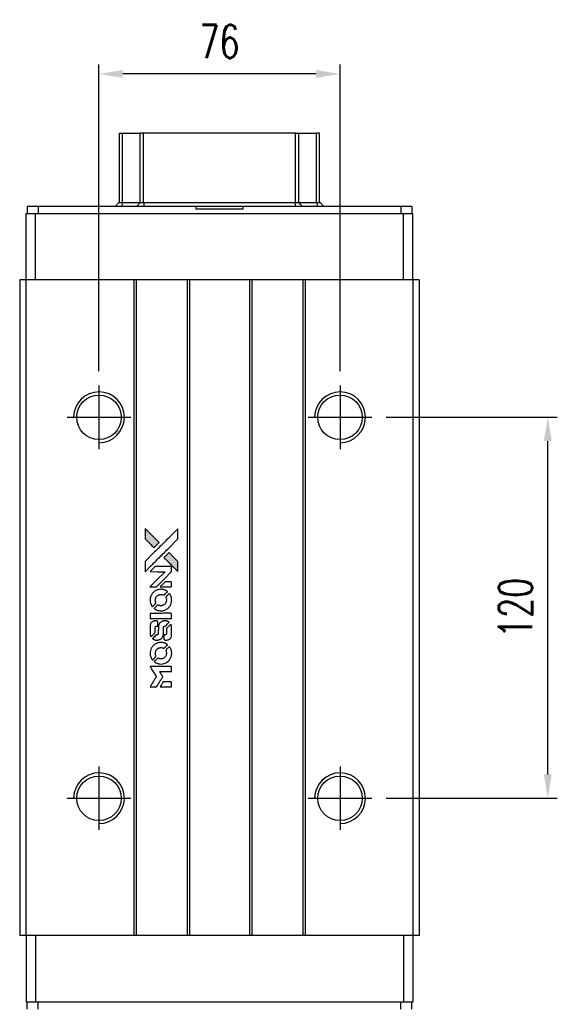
# Model space of a CAD drawing. Header units: millimetres. Extents: x 318 to 1633, y 215 to 984.
# Tile 2 of 3: x 895 to 1065, y 674 to 984. Entities that reach past the tile are written whole.
import ezdxf

# ---------------------------------------------------------------- set-up
doc = ezdxf.new("R2010")
doc.units = ezdxf.units.MM
doc.layers.get('0').update_dxf_attribs({"linetype": 'CONTINUOUS'})
doc.layers.get('DEFPOINTS').update_dxf_attribs({"linetype": 'CONTINUOUS'})
doc.layers.add('DIM', color=4, linetype='CONTINUOUS')
doc.styles.add('DIM-7', font='SIMPLEX.shx', dxfattribs={"width": 0.7, "bigfont": 'chineset.shx'})
doc.dimstyles.new('CNS', dxfattribs={"dimtxt": 3.5, "dimasz": 2.5, "dimexe": 1, "dimexo": 1.5, "dimgap": 0.09, "dimtad": 0, "dimdsep": 46, "dimtxsty": 'DIM-7', "dimcen": 0.09, "dimclrd": 1, "dimclre": 1, "dimclrt": 4, "dimadec": 0, "dimazin": 0, "dimtfac": 1, "dimtix": 1, "dimtmove": 2, "dimatfit": 3, "dimfxl": 1, "dimtvp": 0.971429, "dimtolj": 1, "dimarcsym": 0})

# ---------------------------------------------------------------- blocks, each defined once
blk = doc.blocks.new('A$Cc9bbf6f4')
at = {"linetype": 'Continuous'}
h = blk.add_hatch(color=256, dxfattribs=at)
h.dxf.hatch_style = 1
h.paths.add_polyline_path([(0, 49.82), (0, 48.21), (0, 46.6), (1.4, 45.21, 0.000288), (1.93, 44.68, 0.000479), (2.39, 44.23, 0.000013), (2.8, 43.83, 0.197177), (2.8, 43.82, 0.197497), (2.81, 43.83, 0.00004), (3.04, 44.06, 0.000834), (3.3, 44.32, 0.000506), (3.61, 44.62), (4.41, 45.42), (2.2, 47.62)])
h.paths.add_polyline_path([(7.54, 42.28), (6.74, 41.48, 0.000476), (6.43, 41.17, 0.000789), (6.17, 40.91, 0.000035), (5.94, 40.68, 0.19758), (5.94, 40.67, 0.198396), (5.94, 40.67, 0.000019), (6.26, 40.35, 0.000582), (6.61, 40, 0.000351), (7.03, 39.58, 0.000108), (8.8, 37.82, 0.000692), (9.69, 36.93, 0.000077), (10.31, 36.31, 0.197527), (10.34, 36.3, 0.410181), (10.35, 36.31, 0.000493), (10.35, 36.64, 0.002424), (10.35, 37.1, 0.000529), (10.36, 37.88), (10.36, 39.46), (8.95, 40.87)])
for points in [[(1.4, 45.21, 0.000288), (1.93, 44.68, 0.000479), (2.39, 44.23, 0.000013), (2.8, 43.83, 0.197177), (2.8, 43.82, 0.197497), (2.81, 43.83, 0.00004), (3.04, 44.06, 0.000836), (3.3, 44.32, 0.000505), (3.61, 44.62), (4.41, 45.42), (2.2, 47.62), (0, 49.82), (0, 48.21), (0, 46.6)], [(1.94, 38.2, -0.000056), (2.9, 39.16, -0.000021), (4.26, 40.51, -0.000021), (5.73, 41.98, -0.000025), (7.11, 43.36), (10.36, 46.6), (10.35, 48.2), (10.35, 49.8), (8.17, 47.64, 0.000274), (7.13, 46.6, 0.000123), (5.76, 45.23, 0.000121), (4.31, 43.79, 0.000165), (3, 42.48), (0, 39.49), (0, 37.88), (0, 36.26)], [(7.03, 39.58, 0.000108), (8.8, 37.82, 0.000692), (9.69, 36.93, 0.000077), (10.31, 36.31, 0.197527), (10.34, 36.3, 0.410182), (10.35, 36.31, 0.000493), (10.35, 36.64, 0.002424), (10.35, 37.1, 0.000529), (10.36, 37.88), (10.36, 39.46), (8.95, 40.87), (7.54, 42.28), (6.74, 41.48, 0.000476), (6.43, 41.17, 0.000789), (6.17, 40.91, 0.000035), (5.94, 40.68, 0.19758), (5.94, 40.67, 0.198396), (5.94, 40.67, 0.000019), (6.26, 40.35, 0.000582), (6.61, 40, 0.000351)], [(2.56, 31.51), (3.6, 31.51), (5.98, 33.89), (8.36, 36.28), (8.36, 36.95, 0.0008), (8.35, 37.37, 0.010795), (8.35, 37.53, 0.030495), (8.34, 37.62, 0.080372), (8.32, 37.67, 0.03816), (8.28, 37.73, 0.041799), (8.24, 37.78, 0.042486), (8.19, 37.82, 0.042078), (8.13, 37.85, 0.099276), (8.05, 37.87, 0.003302), (7.72, 37.87, 0.002586), (7.14, 37.88, 0.000204), (5.6, 37.87), (3.13, 37.87), (2.34, 37.07), (1.54, 36.28), (3.92, 36.27), (6.29, 36.26), (3.94, 33.93, 0.000253), (3.04, 33.03, 0.000412), (2.28, 32.27, 0.000041), (1.59, 31.58, 0.041338), (1.57, 31.55), (1.53, 31.51)], [(6.56, 31.51), (8.36, 31.51), (8.36, 32.18), (8.35, 32.85), (8.3, 32.92, 0.03146), (8.28, 32.96, 0.026444), (8.25, 32.99, 0.026444), (8.21, 33.02, 0.031457), (8.18, 33.05), (8.1, 33.1), (7.21, 33.1), (6.32, 33.11), (5.54, 32.32, 0.000745), (5.25, 32.02, 0.001228), (5, 31.76, 0.000087), (4.77, 31.53, 0.195134), (4.77, 31.52, 0.412117), (4.77, 31.51, 0.000048), (5.29, 31.51, 0.00109), (5.87, 31.51, 0.000653)], [(1.59, 26.95, 0.023681), (1.63, 26.67, 0.022402), (1.7, 26.38, 0.021929), (1.8, 26.1, 0.020503), (1.92, 25.83, 0.013745), (2, 25.67, 0.009767), (2.1, 25.5, 0.009658), (2.2, 25.34, 0.027804), (2.28, 25.24), (2.31, 25.2), (2.81, 25.7, 0.002053), (3.05, 25.94, 0.006738), (3.21, 26.1, 0.007826), (3.31, 26.21, 0.063909), (3.35, 26.27, 0.061532), (3.38, 26.36, 0.068674), (3.39, 26.45, 0.052072), (3.37, 26.56, 0.019648), (3.33, 26.71, -0.018366), (3.27, 26.89, -0.0288), (3.24, 27.05, -0.029061), (3.22, 27.21, -0.019155), (3.22, 27.39, -0.053809), (3.28, 27.79, -0.058833), (3.42, 28.15, -0.058566), (3.64, 28.48, -0.052525), (3.94, 28.75, -0.044733), (4.2, 28.91, -0.040573), (4.48, 29.02, -0.041123), (4.78, 29.09, -0.04951), (5.07, 29.09, -0.017369), (5.2, 29.08, -0.024255), (5.32, 29.06, -0.023787), (5.44, 29.03, -0.015798), (5.57, 28.98, 0.010631), (5.65, 28.94, 0.033653), (5.71, 28.93, 0.037806), (5.76, 28.92, 0.016307), (5.84, 28.92, 0.068179), (5.98, 28.94, 0.095747), (6.09, 29, 0.033418), (6.25, 29.13, 0.002133), (6.67, 29.56, 0.001452), (6.91, 29.81, 0.012393), (7.01, 29.92, 0.020479), (7.06, 29.99, 0.344362), (7.06, 30.01, 0.074287), (7, 30.07, 0.005454), (6.82, 30.18, 0.008391), (6.63, 30.3, 0.017097), (6.47, 30.38, 0.027375), (6.15, 30.52, 0.02835), (5.82, 30.62, 0.027723), (5.47, 30.68, 0.023913), (5.1, 30.71, 0.027047), (4.66, 30.7, 0.031685), (4.24, 30.64, 0.032425), (3.84, 30.53, 0.031013), (3.46, 30.37, 0.037914), (3, 30.1, 0.040153), (2.6, 29.76, 0.039834), (2.25, 29.37, 0.036173), (1.96, 28.91, 0.040752), (1.76, 28.46, 0.035885), (1.63, 27.97, 0.035491), (1.57, 27.45, 0.037615)], [(2.97, 24.57, 0.018008), (3.12, 24.47, 0.009842), (3.3, 24.36, 0.009807), (3.5, 24.26, 0.015716), (3.67, 24.18, 0.048467), (4.27, 23.99, 0.045841), (4.92, 23.92, 0.046006), (5.56, 23.96, 0.049638), (6.17, 24.12, 0.064819), (6.96, 24.54, 0.06695), (7.61, 25.15, 0.066691), (8.08, 25.9, 0.063505), (8.34, 26.77, 0.03135), (8.36, 26.99, 0.010439), (8.37, 27.31, 0.010391), (8.36, 27.64, 0.032408), (8.34, 27.86, 0.015696), (8.29, 28.11, 0.018095), (8.22, 28.35, 0.018551), (8.14, 28.58, 0.018352), (8.04, 28.81, 0.015568), (7.96, 28.96, 0.009832), (7.86, 29.12, 0.009795), (7.76, 29.28, 0.023727), (7.68, 29.39), (7.64, 29.43), (7.15, 28.95, 0.001528), (6.87, 28.67, 0.010022), (6.73, 28.53, 0.019586), (6.65, 28.44, 0.061865), (6.61, 28.37, 0.055054), (6.58, 28.26, 0.061607), (6.57, 28.16, 0.048725), (6.59, 28.03, 0.020221), (6.63, 27.87, -0.017722), (6.68, 27.7, -0.02685), (6.71, 27.55, -0.02759), (6.73, 27.39, -0.020233), (6.73, 27.22, -0.04793), (6.68, 26.89, -0.048386), (6.57, 26.58, -0.047866), (6.4, 26.3, -0.044964), (6.18, 26.04, -0.04333), (5.91, 25.83, -0.050921), (5.63, 25.67, -0.051473), (5.32, 25.58, -0.0459), (4.99, 25.55, -0.019014), (4.83, 25.56, -0.024114), (4.68, 25.58, -0.025081), (4.54, 25.61, -0.023892), (4.4, 25.66, 0.008624), (4.29, 25.7, 0.026486), (4.22, 25.72, 0.035074), (4.15, 25.73, 0.02756), (4.08, 25.73, 0.087163), (3.97, 25.71, 0.073291), (3.86, 25.65, 0.028074), (3.71, 25.51, 0.002594), (3.35, 25.16), (2.85, 24.66)], [(4.96, 21.54), (8.35, 21.54), (8.35, 22.21), (8.35, 22.87), (8.31, 22.95, 0.071429), (8.27, 23.02, 0.054799), (8.2, 23.07, 0.053585), (8.12, 23.11, 0.060698), (8.03, 23.14, 0.033975), (7.89, 23.15), (6.17, 23.15, 0.000726), (4.48, 23.14, 0.001084), (3.01, 23.14), (1.57, 23.13), (1.57, 22.33), (1.57, 21.53)], [(1.58, 16.57, 0.018538), (1.59, 16.47, 0.010695), (1.62, 16.34, 0.01068), (1.64, 16.22, 0.017678), (1.67, 16.12, 0.013849), (1.72, 16.01, 0.011814), (1.77, 15.89, 0.004513), (1.82, 15.78, 0.290035), (1.83, 15.77, 0.196418), (1.84, 15.77, 0.000124), (2.04, 15.97, 0.001477), (2.26, 16.19, 0.000898), (2.52, 16.45), (3.2, 17.12), (3.2, 17.97, -0.001471), (3.21, 18.61, -0.028714), (3.22, 18.81, -0.097073), (3.26, 18.92, -0.084199), (3.33, 19.01, -0.042698), (3.4, 19.06, -0.053912), (3.46, 19.09, -0.051004), (3.53, 19.1, -0.032967), (3.61, 19.11, 0.00807), (3.66, 19.11, 0.003023), (3.72, 19.11, 0.002994), (3.78, 19.12, 0.003629), (3.85, 19.12), (3.99, 19.13), (3.99, 19.78, 0.001618), (3.99, 20.09, 0.005206), (3.99, 20.29, 0.00535), (3.98, 20.44, 0.060675), (3.97, 20.49, 0.048484), (3.96, 20.52, 0.02389), (3.94, 20.56, 0.022812), (3.91, 20.6, 0.02462), (3.88, 20.63, 0.061781), (3.8, 20.7, 0.080179), (3.71, 20.73, 0.048561), (3.58, 20.75, 0.010021), (3.36, 20.76, 0.016602), (3.06, 20.75, 0.031409), (2.81, 20.71, 0.036474), (2.6, 20.66, 0.03439), (2.4, 20.57, 0.065928), (2.08, 20.35, 0.069066), (1.83, 20.05, 0.065697), (1.67, 19.68, 0.051559), (1.59, 19.26, 0.020904), (1.57, 19.03, 0.000451), (1.57, 17.91, 0.000419), (1.57, 16.78, 0.022759)], [(2.46, 15.08, 0.023289), (2.62, 14.98, 0.026845), (2.78, 14.9, 0.026047), (2.96, 14.83, 0.019751), (3.16, 14.77, 0.013249), (3.27, 14.75, 0.025169), (3.36, 14.74, 0.016532), (3.48, 14.73, 0.002937), (3.69, 14.73, 0.003317), (3.88, 14.73, 0.011808), (4, 14.74, 0.01777), (4.1, 14.75, 0.021476), (4.18, 14.76, 0.04325), (4.54, 14.87, 0.045753), (4.87, 15.05, 0.04649), (5.16, 15.27, 0.047672), (5.39, 15.54, 0.025315), (5.47, 15.66, 0.015208), (5.55, 15.81, 0.01512), (5.62, 15.96, 0.022488), (5.67, 16.1, 0.027857), (5.72, 16.31, 0.034138), (5.75, 16.52, 0.014286), (5.76, 16.83, 0.00124), (5.76, 17.62, -0.00103), (5.77, 18.11, -0.002552), (5.77, 18.47, -0.001594), (5.77, 18.74, -0.047676), (5.78, 18.81, -0.085307), (5.83, 18.93, -0.097789), (5.91, 19.02, -0.085947), (6.03, 19.07, -0.051339), (6.19, 19.1, 0.014634), (6.24, 19.11, 0.015028), (6.29, 19.12, 0.014927), (6.34, 19.13, 0.059415), (6.37, 19.14, 0.070595), (6.42, 19.18, 0.00028), (6.99, 19.74, 0.000111), (7.57, 20.32, 0.200239), (7.58, 20.35, 0.268906), (7.58, 20.36, 0.001866), (7.44, 20.44, 0.007532), (7.3, 20.51, 0.017818), (7.2, 20.56, 0.013256), (7.08, 20.61, 0.011636), (6.96, 20.65, 0.011528), (6.84, 20.69, 0.012303), (6.71, 20.72, 0.0423), (6.52, 20.74, 0.013657), (6.23, 20.75, 0.013857), (5.94, 20.74, 0.037428), (5.74, 20.71, 0.014927), (5.6, 20.68, 0.0122), (5.46, 20.63, 0.012518), (5.32, 20.59, 0.023062), (5.22, 20.54, 0.065961), (4.84, 20.28, 0.06055), (4.52, 19.92, 0.059676), (4.3, 19.5, 0.060497), (4.18, 19.03, 0.025683), (4.17, 18.93, 0.001528), (4.17, 18.63, 0.002124), (4.17, 18.25, 0.001173), (4.16, 17.78, -0.000809), (4.16, 16.97, -0.017164), (4.15, 16.73, -0.063931), (4.13, 16.6, -0.108429), (4.07, 16.51, -0.052941), (4.01, 16.46, -0.063675), (3.94, 16.42, -0.050562), (3.86, 16.4, -0.020337), (3.74, 16.39, 0.009897), (3.66, 16.38, 0.016482), (3.6, 16.37, 0.019019), (3.55, 16.36, 0.06043), (3.52, 16.35, 0.076267), (3.45, 16.3, 0.00054), (2.92, 15.77, 0.000307), (2.39, 15.22, 0.142594), (2.36, 15.18, 0.232419), (2.37, 15.16, 0.022995), (2.39, 15.14, 0.024627), (2.42, 15.11, 0.015407)], [(5.97, 14.99, 0.065483), (6.01, 14.92, 0.053271), (6.07, 14.84, 0.052018), (6.14, 14.79, 0.0556), (6.23, 14.75, 0.036839), (6.28, 14.73, 0.026922), (6.34, 14.72, 0.016905), (6.43, 14.72, 0.004317), (6.57, 14.72, 0.016369), (6.86, 14.73, 0.029936), (7.1, 14.76, 0.03418), (7.31, 14.81, 0.031327), (7.52, 14.9, 0.046935), (7.77, 15.05, 0.054053), (7.97, 15.24, 0.053701), (8.14, 15.47, 0.045364), (8.25, 15.75, 0.032479), (8.32, 15.99, 0.03386), (8.35, 16.24, 0.013578), (8.36, 16.62, 0.001155), (8.36, 17.61, 0.000413), (8.35, 18.47, 0.005008), (8.35, 18.79, 0.013199), (8.34, 18.98, 0.033956), (8.32, 19.11, 0.013909), (8.28, 19.25, 0.010864), (8.24, 19.4, 0.010938), (8.19, 19.53, 0.028702), (8.15, 19.62), (8.12, 19.69), (7.42, 19.01), (6.73, 18.33), (6.73, 17.53, -0.001504), (6.73, 17.18, -0.00328), (6.73, 16.92, -0.001901), (6.72, 16.72, -0.061333), (6.71, 16.67, -0.063621), (6.68, 16.6, -0.048633), (6.64, 16.53, -0.046769), (6.57, 16.47, -0.047961), (6.5, 16.43, -0.02678), (6.44, 16.4, -0.050957), (6.39, 16.39, -0.029398), (6.32, 16.38, -0.00401), (6.17, 16.37), (5.94, 16.37), (5.94, 15.72, 0.001061), (5.94, 15.34, 0.009147), (5.94, 15.17, 0.020721), (5.95, 15.07, 0.051619)], [(1.59, 10.22, 0.024131), (1.63, 9.93, 0.022344), (1.7, 9.64, 0.021883), (1.81, 9.34, 0.020884), (1.93, 9.06, 0.010669), (2.02, 8.9, 0.010389), (2.11, 8.74, 0.010913), (2.2, 8.59, 0.022227), (2.28, 8.49), (2.31, 8.45), (2.82, 8.96, 0.002452), (3.01, 9.16, 0.003628), (3.18, 9.34, 0.001662), (3.33, 9.49, 0.070159), (3.35, 9.53, 0.047671), (3.36, 9.56, 0.018624), (3.37, 9.6, 0.017921), (3.38, 9.65, 0.018804), (3.39, 9.7, 0.018255), (3.39, 9.76, 0.041312), (3.38, 9.81, 0.037164), (3.37, 9.86, 0.012342), (3.34, 9.93, -0.015101), (3.28, 10.1, -0.035998), (3.25, 10.24, -0.033244), (3.23, 10.38, -0.011249), (3.22, 10.58, -0.004059), (3.23, 10.75, -0.019693), (3.23, 10.85, -0.027943), (3.24, 10.93, -0.014411), (3.27, 11.02, -0.033089), (3.35, 11.25, -0.033887), (3.45, 11.47, -0.034021), (3.59, 11.67, -0.033942), (3.75, 11.85, -0.02816), (3.94, 12.01, -0.035032), (4.12, 12.13, -0.035269), (4.33, 12.23, -0.029196), (4.56, 12.3, -0.037862), (4.82, 12.35, -0.043657), (5.07, 12.35, -0.043064), (5.33, 12.31, -0.035184), (5.59, 12.23, 0.033699), (5.72, 12.19, 0.052815), (5.83, 12.17, 0.059167), (5.93, 12.18, 0.058972), (6.03, 12.21, 0.059208), (6.11, 12.26, 0.021125), (6.2, 12.35, 0.008691), (6.36, 12.5, 0.000851), (6.74, 12.88, 0.001873), (6.93, 13.08, 0.013884), (7.02, 13.18, 0.022355), (7.06, 13.23, 0.341453), (7.06, 13.26, 0.073011), (7.01, 13.31, 0.004587), (6.83, 13.42, 0.00748), (6.64, 13.54, 0.016837), (6.5, 13.62, 0.028606), (6.14, 13.78, 0.031352), (5.78, 13.88, 0.031004), (5.41, 13.95, 0.0268), (5.01, 13.97, 0.026698), (4.59, 13.95, 0.03002), (4.19, 13.88, 0.030357), (3.81, 13.77, 0.028554), (3.43, 13.6, 0.062944), (2.73, 13.14, 0.062206), (2.17, 12.51, 0.062448), (1.78, 11.77, 0.064355), (1.59, 10.96, 0.017377), (1.57, 10.8, 0.008369), (1.57, 10.59, 0.008367), (1.57, 10.38, 0.01757)], [(2.97, 7.83, 0.064158), (3.75, 7.41, 0.06356), (4.62, 7.2, 0.064004), (5.51, 7.22, 0.066747), (6.35, 7.46, 0.04321), (6.88, 7.75, 0.044737), (7.34, 8.12, 0.044901), (7.73, 8.56, 0.044184), (8.04, 9.08, 0.026293), (8.2, 9.46, 0.033344), (8.3, 9.84, 0.033227), (8.36, 10.22, 0.025815), (8.37, 10.65, 0.023119), (8.34, 11.05, 0.031044), (8.28, 11.42, 0.031337), (8.17, 11.76, 0.024258), (8.01, 12.13, 0.015622), (7.94, 12.26, 0.008495), (7.84, 12.41, 0.008415), (7.75, 12.55, 0.020814), (7.67, 12.66), (7.64, 12.7), (7.14, 12.22, 0.002843), (6.78, 11.85, 0.033917), (6.65, 11.7, 0.087906), (6.59, 11.59, 0.073302), (6.57, 11.45, 0.022047), (6.57, 11.39, 0.026465), (6.58, 11.33, 0.022233), (6.6, 11.26, 0.009985), (6.63, 11.17, -0.039011), (6.71, 10.86, -0.044398), (6.73, 10.55, -0.045096), (6.7, 10.24, -0.04265), (6.61, 9.94, -0.071154), (6.38, 9.52, -0.068827), (6.04, 9.17, -0.068713), (5.61, 8.93, -0.070507), (5.14, 8.82, -0.028605), (4.93, 8.81, -0.031418), (4.74, 8.83, -0.031044), (4.54, 8.87, -0.02668), (4.35, 8.93, 0.038913), (4.23, 8.97, 0.043732), (4.11, 8.99, 0.047754), (4.01, 8.98, 0.075756), (3.92, 8.95, 0.07294), (3.87, 8.92, 0.003456), (3.74, 8.8, 0.005023), (3.57, 8.64, 0.002422), (3.35, 8.42, 0.000819), (3.16, 8.23, 0.001349), (3, 8.07, 0.0001), (2.85, 7.92, 0.205335), (2.85, 7.92, 0.219821), (2.85, 7.91, 0.002494), (2.88, 7.89, 0.007089), (2.92, 7.86, 0.004494)], [(2.58, 0), (3.61, 0), (3.78, 0.28, -0.000297), (3.88, 0.45, -0.000037), (4.11, 0.83, -0.000043), (4.39, 1.27, -0.000036), (4.68, 1.75, 0.000044), (4.96, 2.21, 0.000063), (5.22, 2.63, 0.000035), (5.43, 2.98, 0.0009), (5.49, 3.07), (5.57, 3.21), (5.46, 3.39, 0.001175), (5.4, 3.49, 0.000208), (5.28, 3.69, 0.000225), (5.13, 3.92, 0.000203), (4.99, 4.15, -0.000711), (4.85, 4.37, -0.001119), (4.73, 4.57, -0.000263), (4.62, 4.74, -0.04589), (4.61, 4.76, -0.519312), (4.63, 4.77, -0.001914), (4.9, 4.78, -0.003124), (5.35, 4.78, -0.000285), (6.48, 4.78), (8.36, 4.78), (8.36, 5.44, 0.001727), (8.36, 5.91, 0.025279), (8.35, 6.07, 0.073886), (8.32, 6.17, 0.07426), (8.27, 6.25, 0.03264), (8.25, 6.27, 0.01784), (8.22, 6.3, 0.017712), (8.19, 6.32, 0.026854), (8.16, 6.34), (8.1, 6.37), (4.82, 6.38), (1.55, 6.38), (1.57, 6.35, -0.004595), (1.59, 6.32, -0.00016), (1.65, 6.22, -0.000298), (1.72, 6.1, -0.000208), (1.81, 5.97, 0.000986), (2.05, 5.58, 0.00025), (2.44, 4.95, 0.000268), (2.87, 4.27, 0.000436), (3.23, 3.7, -0.002932), (3.34, 3.51, -0.004718), (3.44, 3.35, -0.001113), (3.52, 3.21, -0.227179), (3.53, 3.19, -0.045982), (3.52, 3.17, -0.000145), (3.4, 2.98, -0.000825), (3.27, 2.77, -0.000517), (3.11, 2.51, 0.000056), (2.57, 1.65, 0.000289), (2.28, 1.17, 0.000481), (2.06, 0.81, 0.000418), (1.82, 0.44), (1.55, 0)], [(6.56, 0), (8.36, 0), (8.36, 0.66, 0.000842), (8.36, 1.08, 0.010591), (8.36, 1.23, 0.028995), (8.35, 1.32, 0.069543), (8.33, 1.39, 0.051063), (8.29, 1.44, 0.039932), (8.24, 1.5, 0.039414), (8.19, 1.55, 0.045845), (8.12, 1.58, 0.094811), (8.06, 1.6, 0.007124), (7.88, 1.6, 0.004713), (7.58, 1.61, 0.000534), (6.9, 1.61), (5.73, 1.61), (5.62, 1.44, 0.000828), (5.33, 0.96, 0.000879), (5.04, 0.48, 0.000048), (4.75, 0.02, 0.137596), (4.75, 0.01, 0.413028), (4.75, 0, 0.000016), (5.28, 0, 0.000623), (5.86, 0, 0.000374)]]:
    blk.add_lwpolyline(points, format="xyb", close=True)
blk = doc.blocks.new('*D68')
at = {"layer": 'DEFPOINTS', "color": 0}
for p in [(1006.26, 858.59), (1061.77, 858.59), (1006.26, 738.59)]:
    blk.add_point(p, dxfattribs=at)
at = {"layer": 'DIM', "color": 7, "lineweight": -2}
for p, q in [((1010.76, 858.59), (1064.77, 858.59)), ((1061.77, 746.09), (1061.77, 851.09)), ((1010.76, 738.59), (1064.77, 738.59))]:
    blk.add_line(p, q, dxfattribs=at)
at = {"layer": 'DIM', "color": 7}
for points in [[(1060.52, 851.09), (1063.02, 851.09), (1061.77, 858.59)], [(1060.52, 746.09), (1063.02, 746.09), (1061.77, 738.59)]]:
    blk.add_solid(points, dxfattribs=at)
at = {"layer": 'DIM', "color": 7, "insert": (1051.57, 798.59), "char_height": 10.5, "attachment_point": 5, "rotation": 90, "style": 'DIM-7'}
blk.add_mtext('\\A1;120', dxfattribs=at)
blk = doc.blocks.new('*D69')
at = {"layer": 'DEFPOINTS', "color": 0}
for p in [(920.26, 966.74), (920.26, 868.59), (996.26, 868.59)]:
    blk.add_point(p, dxfattribs=at)
at = {"layer": 'DIM', "color": 7, "lineweight": -2}
for p, q in [((920.26, 873.09), (920.26, 969.74)), ((996.26, 873.09), (996.26, 969.74)), ((988.76, 966.74), (927.76, 966.74))]:
    blk.add_line(p, q, dxfattribs=at)
at = {"layer": 'DIM', "color": 7}
for points in [[(927.76, 967.99), (927.76, 965.49), (920.26, 966.74)], [(988.76, 967.99), (988.76, 965.49), (996.26, 966.74)]]:
    blk.add_solid(points, dxfattribs=at)
at = {"layer": 'DIM', "color": 7, "insert": (958.26, 976.94), "char_height": 10.5, "attachment_point": 5, "style": 'DIM-7'}
blk.add_mtext('\\A1;76', dxfattribs=at)

msp = doc.modelspace()

# ---------------------------------------------------------------- linework, layer by layer
at = {"color": 7, "linetype": 'Continuous', "lineweight": 25}
for p, q in [((926.76, 926.198), (926.76, 948.11)), ((926.761, 926.198), (926.761, 948.11)), ((927.68, 926.198), (927.68, 948.11)), ((934.271, 948.11), (933.285, 948.11)), ((933.285, 926.198), (933.285, 948.11)), ((982.249, 948.11), (934.271, 948.11)), ((934.271, 926.198), (934.271, 948.11)), ((982.249, 926.198), (982.249, 948.11)), ((983.235, 926.198), (983.235, 948.11)), ((989.759, 948.11), (988.84, 948.11)), ((988.84, 926.198), (988.84, 948.11)), ((989.759, 926.198), (989.759, 948.11)), ((989.76, 948.11), (989.759, 948.11)), ((989.76, 926.198), (989.76, 948.11)), ((897.61, 924.998), (897.61, 922.798)), ((901.11, 924.998), (897.61, 924.998)), ((901.11, 924.998), (901.11, 922.798)), ((950.76, 924.998), (901.11, 924.998)), ((926.561, 926.198), (925.361, 924.998)), ((926.561, 926.198), (927.589, 926.198)), ((927.589, 926.198), (927.51, 924.998)), ((927.589, 926.198), (933.301, 926.198)), ((933.301, 926.198), (932.115, 924.998)), ((933.301, 926.198), (934.388, 926.198)), ((934.388, 926.198), (934.388, 924.998)), ((934.388, 926.198), (982.132, 926.198)), ((950.76, 924.998), (950.76, 924.198)), ((965.76, 924.998), (950.76, 924.998)), ((965.76, 924.198), (965.76, 924.998)), ((1015.41, 924.998), (965.76, 924.998)), ((982.132, 926.198), (982.132, 924.998)), ((982.132, 926.198), (983.219, 926.198)), ((983.219, 926.198), (984.405, 924.998)), ((983.219, 926.198), (988.931, 926.198)), ((988.931, 926.198), (989.01, 924.998)), ((988.931, 926.198), (989.959, 926.198)), ((989.959, 926.198), (991.159, 924.998)), ((1015.41, 924.998), (1015.41, 922.798)), ((1018.91, 924.998), (1015.41, 924.998)), ((1018.91, 924.998), (1018.91, 922.798)), ((897.26, 901.838), (897.26, 922.798)), ((897.26, 922.798), (900.26, 922.798)), ((900.26, 901.838), (900.26, 922.798)), ((900.26, 922.798), (1016.26, 922.798)), ((965.76, 924.198), (950.76, 924.198)), ((1016.26, 901.838), (1016.26, 922.798)), ((1016.26, 922.798), (1019.26, 922.798)), ((1019.26, 901.838), (1019.26, 922.798)), ((895.26, 901.838), (895.26, 695.338)), ((897.21, 901.838), (895.26, 901.838)), ((897.21, 901.838), (897.21, 695.338)), ((931.211, 901.838), (897.21, 901.838)), ((931.211, 901.838), (931.211, 695.338)), ((931.961, 901.838), (931.211, 901.838)), ((931.961, 901.838), (931.961, 695.338)), ((948.061, 901.838), (931.961, 901.838)), ((948.061, 901.838), (948.061, 695.338)), ((948.811, 901.838), (948.061, 901.838)), ((948.811, 901.838), (948.811, 695.338)), ((967.709, 901.838), (948.811, 901.838)), ((967.709, 901.838), (967.709, 695.338)), ((968.459, 901.838), (967.709, 901.838)), ((968.459, 901.838), (968.459, 695.338)), ((984.559, 901.838), (968.459, 901.838)), ((984.559, 901.838), (984.559, 695.338)), ((985.309, 901.838), (984.559, 901.838)), ((985.309, 901.838), (985.309, 695.338)), ((1019.21, 901.838), (985.309, 901.838)), ((1019.21, 901.838), (1019.21, 695.338)), ((1021.26, 901.838), (1019.21, 901.838)), ((1021.26, 901.838), (1021.26, 695.338)), ((920.26, 868.588), (920.26, 848.588)), ((996.26, 868.588), (996.26, 848.588)), ((910.26, 858.588), (930.26, 858.588)), ((986.26, 858.588), (1006.26, 858.588)), ((920.26, 748.588), (920.26, 728.588)), ((996.26, 748.588), (996.26, 728.588)), ((910.26, 738.588), (930.26, 738.588)), ((986.26, 738.588), (1006.26, 738.588)), ((897.21, 695.338), (895.26, 695.338)), ((931.211, 695.338), (897.21, 695.338)), ((897.26, 695.338), (897.26, 674.378)), ((900.26, 695.338), (900.26, 674.378)), ((931.961, 695.338), (931.211, 695.338)), ((948.061, 695.338), (931.961, 695.338)), ((948.811, 695.338), (948.061, 695.338)), ((967.709, 695.338), (948.811, 695.338)), ((968.459, 695.338), (967.709, 695.338)), ((984.559, 695.338), (968.459, 695.338)), ((985.309, 695.338), (984.559, 695.338)), ((1019.21, 695.338), (985.309, 695.338)), ((1016.26, 695.338), (1016.26, 674.378)), ((1021.26, 695.338), (1019.21, 695.338)), ((1019.26, 695.338), (1019.26, 674.378)), ((900.26, 674.378), (897.26, 674.378)), ((897.61, 672.178), (897.61, 674.378)), ((1016.26, 674.378), (900.26, 674.378)), ((901.11, 672.178), (901.11, 674.378)), ((1015.41, 672.178), (1015.41, 674.378)), ((1019.26, 674.378), (1016.26, 674.378)), ((1018.91, 672.178), (1018.91, 674.378))]:
    msp.add_line(p, q, dxfattribs=at)
for centre in [(920.26, 858.588), (996.26, 858.588), (920.26, 738.588), (996.26, 738.588)]:
    msp.add_circle(centre, 7, dxfattribs=at)
for centre in [(920.26, 858.588), (996.26, 858.588), (920.26, 738.588), (996.26, 738.588)]:
    msp.add_arc(centre, 8, 270, 179.29305, dxfattribs=at)
for points in [[(926.761, 948.11), (926.761, 948.11), (926.78, 948.11), (926.869, 948.11), (926.937, 948.11), (927.114, 948.11), (927.222, 948.11), (927.449, 948.11), (927.568, 948.11), (927.68, 948.11)], [(927.68, 948.11), (928.311, 948.11), (928.969, 948.11), (930.235, 948.11), (930.84, 948.11), (931.884, 948.11), (932.321, 948.11), (932.968, 948.11), (933.178, 948.11), (933.285, 948.11)], [(982.249, 948.11), (982.357, 948.11), (982.471, 948.11), (982.693, 948.11), (982.801, 948.11), (982.987, 948.11), (983.065, 948.11), (983.18, 948.11), (983.217, 948.11), (983.235, 948.11)], [(983.235, 948.11), (983.342, 948.11), (983.552, 948.11), (984.199, 948.11), (984.636, 948.11), (985.68, 948.11), (986.285, 948.11), (987.551, 948.11), (988.209, 948.11), (988.84, 948.11)]]:
    msp.add_open_spline(points, degree=3, knots=[0, 0, 0, 0, 0.25, 0.25, 0.5, 0.5, 0.75, 0.75, 1, 1, 1, 1], dxfattribs=at)

# ---------------------------------------------------------------- block references
msp.add_blockref('A$Cc9bbf6f4', (934.813, 773.688))

# ---------------------------------------------------------------- dimensions: what is measured, and where the dimension line sits
at = {"layer": 'DIM', "color": 0}
dim = msp.add_linear_dim(base=(920.26, 966.743), p1=(996.26, 868.588), p2=(920.26, 868.588), dimstyle='CNS', override={"dimscale": 3, "dimclrd": 7, "dimclre": 7, "dimclrt": 7}, dxfattribs=at)
dim.commit()
dim.dimension.update_dxf_attribs({"geometry": '*D69', "text_midpoint": (958.26, 976.943)})
dim = msp.add_linear_dim(base=(1061.772, 858.588), p1=(1006.26, 738.588), p2=(1006.26, 858.588), angle=90, dimstyle='CNS', override={"dimscale": 3, "dimclrd": 7, "dimclre": 7, "dimclrt": 7}, dxfattribs=at)
dim.commit()
dim.dimension.update_dxf_attribs({"geometry": '*D68', "text_midpoint": (1051.572, 798.588)})

doc.saveas('drawing.dxf')
